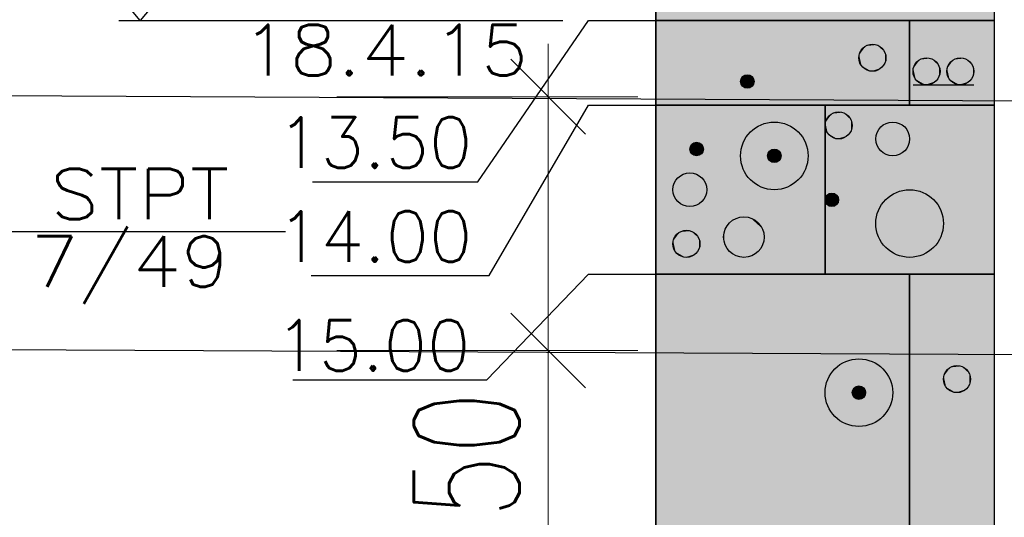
# Model space of a CAD drawing. Header units: metres. Extents: x 3458045 to 3462392, y 5482308 to 5484762.
# Tile 235 of 256: x 3460113.22 to 3460119.04, y 5483995.51 to 5483998.45. Entities that reach past the tile are written whole.
import ezdxf
from ezdxf.enums import TextEntityAlignment as Align

# ---------------------------------------------------------------- set-up
doc = ezdxf.new("R2010")
doc.units = ezdxf.units.M
doc.header["$PDMODE"] = 3
doc.header["$PDSIZE"] = 0.1
doc.linetypes.add('AUSGEZOGEN', pattern=[2, 1, 1])
doc.layers.get('0').update_dxf_attribs({"linetype": 'CONTINUOUS'})
doc.layers.get('DEFPOINTS').update_dxf_attribs({"linetype": 'CONTINUOUS'})
for name, color, linetype in [('-SP_VERM', 1, 'CONTINUOUS'), ('BAUER_BK 2014', 1, 'CONTINUOUS'), ('SP_BAUGRUBE-UWB-Sohle', 1, 'AUSGEZOGEN')]:
    doc.layers.add(name, color=color, linetype=linetype)
doc.styles.add('ROMANS', font='ROMANS')
doc.styles.add('SP_F', font='romans.shx', dxfattribs={"width": 0.7, "bigfont": 'sp_f.shx'})
doc.dimstyles.new('SOFI25$0', dxfattribs={"dimtxt": 2.5, "dimasz": 0.25, "dimexe": 0.9, "dimexo": 0.625, "dimgap": 0.675, "dimtad": 1, "dimdec": 3, "dimrnd": 0.001, "dimzin": 1, "dimdsep": 46, "dimtxsty": 'SP_F', "dimblk1": 'SOF_BEMSTR1', "dimblk2": 'SOF_BEMSTR2', "dimsah": 1, "dimcen": 2.5, "dimse1": 1, "dimse2": 1, "dimclrd": 1, "dimclre": 1, "dimclrt": 1, "dimaunit": 2, "dimadec": 3, "dimazin": 0, "dimtfac": 1, "dimtdec": 3, "dimtmove": 0, "dimatfit": 3, "dimfxl": 1, "dimtolj": 1, "dimtzin": 0, "dimlwd": 0, "dimlwe": 0, "dimarcsym": 0})

# ---------------------------------------------------------------- blocks, each defined once
blk = doc.blocks.new('SOF_BEMSTR1')
at = {"color": 0, "linetype": 'ByBlock', "lineweight": -2}
for p, q in [((0, 20), (0, -8.5)), ((3.535, 3.535), (-3.535, -3.535)), ((-5, 0), (5, 0))]:
    blk.add_line(p, q, dxfattribs=at)
blk = doc.blocks.new('SOF_BEMSTR2')
at = {"color": 0, "linetype": 'ByBlock', "lineweight": -2}
for p, q in [((0, -20), (0, 8.5)), ((3.535, 3.535), (-3.535, -3.535)), ((-5, 0), (5, 0))]:
    blk.add_line(p, q, dxfattribs=at)
blk = doc.blocks.new('*D305')
at = {"layer": '-SP_VERM', "color": 1, "linetype": 'AUSGEZOGEN', "lineweight": 0, "transparency": 16777216}
for p, q in [((3460116.3454, 5483997.9344), (3460116.3454, 5483996.5593)), ((3460116.3454, 5483996.4968), (3460116.3454, 5483994.7635))]:
    blk.add_line(p, q, dxfattribs=at)
at = {"layer": 'DEFPOINTS', "color": 0, "linetype": 'AUSGEZOGEN', "transparency": 16777216}
for p in [(3460114.328, 5483997.9969), (3460114.3268, 5483996.4968), (3460116.3454, 5483996.4968)]:
    blk.add_point(p, dxfattribs=at)
at = {"layer": '-SP_VERM', "color": 1, "linetype": 'AUSGEZOGEN', "lineweight": 0, "transparency": 16777216, "xscale": 0.0625, "yscale": 0.0625, "zscale": 0.0625}
for name, p, rotation in [('SOF_BEMSTR1', (3460116.3454, 5483997.9969), 90), ('SOF_BEMSTR2', (3460116.3454, 5483996.4968), 270)]:
    blk.add_blockref(name, p, dxfattribs=dict(at, rotation=rotation))
at = {"layer": '-SP_VERM', "color": 1, "linetype": 'AUSGEZOGEN', "transparency": 16777216, "insert": (3460115.8642, 5483995.5989), "char_height": 0.625, "attachment_point": 5, "rotation": 90, "style": 'SP_F'}
blk.add_mtext('\\A1;\\A1;1.50{\\H.7x;\\S^ ;}', dxfattribs=at)

msp = doc.modelspace()

# ---------------------------------------------------------------- linework, layer by layer
at = {"layer": 'BAUER_BK 2014', "color": 7, "linetype": 'Continuous'}
for points in [[(3460116.9836, 5484011.9471), (3460116.9836, 5483981.9471)], [(3460118.9836, 5484011.9471), (3460118.9836, 5483981.9471)], [(3460116.9836, 5483998.4471), (3460116.9836, 5483998.9471), (3460118.9836, 5483998.9471), (3460118.9836, 5483998.4471), (3460116.9836, 5483998.4471)], [(3460114.9527, 5483997.494), (3460115.9303, 5483997.494), (3460116.5836, 5483998.4471), (3460116.9836, 5483998.4471)], [(3460116.9836, 5483997.9471), (3460116.9836, 5483998.4471), (3460118.9836, 5483998.4471), (3460118.9836, 5483997.9471), (3460116.9836, 5483997.9471)], [(3460118.9836, 5483998.4471), (3460116.9836, 5483998.4471)], [(3460118.5036, 5483998.0671), (3460118.8636, 5483998.0671)], [(3460114.9433, 5483996.9399), (3460115.9962, 5483996.9399), (3460116.5836, 5483997.9471), (3460116.9836, 5483997.9471)], [(3460116.9836, 5483996.9471), (3460116.9836, 5483997.9471), (3460118.9836, 5483997.9471), (3460118.9836, 5483996.9471), (3460116.9836, 5483996.9471)], [(3460118.9836, 5483997.9471), (3460116.9836, 5483997.9471)], [(3460114.7915, 5483997.1971), (3460111.7915, 5483997.1971)], [(3460114.8353, 5483996.323), (3460115.9836, 5483996.323), (3460116.5836, 5483996.9471), (3460116.9836, 5483996.9471)], [(3460116.9836, 5483992.7471), (3460116.9836, 5483996.9471), (3460118.9836, 5483996.9471), (3460118.9836, 5483992.7471), (3460116.9836, 5483992.7471)], [(3460118.9836, 5483996.9471), (3460116.9836, 5483996.9471)]]:
    msp.add_lwpolyline(points, dxfattribs=at)
at = {"layer": 'BAUER_BK 2014', "color": 30, "linetype": 'Continuous'}
for points in [[(3460116.9836, 5483998.4471), (3460116.9836, 5483998.9471), (3460118.9836, 5483998.9471), (3460118.9836, 5483998.4471), (3460116.9836, 5483998.4471)], [(3460116.9836, 5483997.9471), (3460116.9836, 5483998.4471), (3460118.4836, 5483998.4471), (3460118.4836, 5483997.9471), (3460116.9836, 5483997.9471)], [(3460117.9836, 5483996.9471), (3460117.9836, 5483997.9471), (3460118.9836, 5483997.9471), (3460118.9836, 5483996.9471), (3460117.9836, 5483996.9471)], [(3460118.4836, 5483992.7471), (3460118.4836, 5483996.9471), (3460118.9836, 5483996.9471), (3460118.9836, 5483992.7471), (3460118.4836, 5483992.7471)]]:
    msp.add_lwpolyline(points, dxfattribs=at)
at = {"layer": 'BAUER_BK 2014', "color": 1, "linetype": 'Continuous'}
for points in [[(3460113.9336, 5483998.4471), (3460113.6836, 5483998.7471), (3460114.1836, 5483998.7471), (3460113.9336, 5483998.4471)], [(3460113.8065, 5483998.4471), (3460116.4336, 5483998.4471)]]:
    msp.add_lwpolyline(points, dxfattribs=at)
at = {"layer": 'BAUER_BK 2014', "color": 62, "linetype": 'Continuous'}
msp.add_lwpolyline([(3460118.4836, 5483997.9471), (3460118.4836, 5483998.4471), (3460118.9836, 5483998.4471), (3460118.9836, 5483997.9471), (3460118.4836, 5483997.9471)], dxfattribs=at)
at = {"layer": 'BAUER_BK 2014', "color": 50, "linetype": 'Continuous'}
for points in [[(3460116.9836, 5483996.9471), (3460116.9836, 5483997.9471), (3460117.9836, 5483997.9471), (3460117.9836, 5483996.9471), (3460116.9836, 5483996.9471)], [(3460116.9836, 5483992.7471), (3460116.9836, 5483996.9471), (3460118.4836, 5483996.9471), (3460118.4836, 5483992.7471), (3460116.9836, 5483992.7471)]]:
    msp.add_lwpolyline(points, dxfattribs=at)
at = {"layer": 'BAUER_BK 2014', "color": 7, "linetype": 'Continuous'}
for centre, radius in [((3460118.2636, 5483998.2271), 0.08), ((3460118.5836, 5483998.1471), 0.08), ((3460118.7836, 5483998.1471), 0.08), ((3460117.5236, 5483998.0871), 0.04), ((3460118.0636, 5483997.8271), 0.08), ((3460117.6836, 5483997.6471), 0.2), ((3460118.3836, 5483997.7471), 0.1), ((3460117.2236, 5483997.6871), 0.04), ((3460117.6836, 5483997.6471), 0.04), ((3460117.1836, 5483997.4471), 0.1), ((3460118.0236, 5483997.3871), 0.04), ((3460118.4836, 5483997.2471), 0.2), ((3460117.5036, 5483997.1671), 0.12), ((3460117.1636, 5483997.1271), 0.08), ((3460118.1836, 5483996.2471), 0.2), ((3460118.7636, 5483996.3271), 0.08), ((3460118.1836, 5483996.2471), 0.04)]:
    msp.add_circle(centre, radius, dxfattribs=at)
at = {"layer": 'BAUER_BK 2014', "color": 30, "linetype": 'Continuous'}
for points in [[(3460116.9836, 5483998.4471), (3460116.9836, 5483998.9471), (3460118.9836, 5483998.4471), (3460118.9836, 5483998.9471)], [(3460116.9836, 5483997.9471), (3460116.9836, 5483998.4471), (3460118.4836, 5483997.9471), (3460118.4836, 5483998.4471)], [(3460117.9836, 5483996.9471), (3460117.9836, 5483997.9471), (3460118.9836, 5483996.9471), (3460118.9836, 5483997.9471)], [(3460118.4836, 5483992.7471), (3460118.4836, 5483996.9471), (3460118.9836, 5483992.7471), (3460118.9836, 5483996.9471)]]:
    msp.add_solid(points, dxfattribs=at)
at = {"layer": 'BAUER_BK 2014', "color": 62, "linetype": 'Continuous'}
msp.add_solid([(3460118.4836, 5483997.9471), (3460118.4836, 5483998.4471), (3460118.9836, 5483997.9471), (3460118.9836, 5483998.4471)], dxfattribs=at)
at = {"layer": 'BAUER_BK 2014', "color": 7, "linetype": 'Continuous'}
for points in [[(3460118.2236, 5483998.2963), (3460118.1996, 5483998.2741), (3460118.1856, 5483998.2437)], [(3460118.2236, 5483998.2963), (3460118.1856, 5483998.2437), (3460118.1996, 5483998.1801)], [(3460118.2236, 5483998.2963), (3460118.2116, 5483998.2865), (3460118.1996, 5483998.2741)], [(3460118.2236, 5483998.2963), (3460118.1996, 5483998.1801), (3460118.3176, 5483998.1677)], [(3460118.2556, 5483998.3067), (3460118.2396, 5483998.3031), (3460118.2236, 5483998.2963)], [(3460118.2896, 5483998.3031), (3460118.2556, 5483998.3067), (3460118.2236, 5483998.2963)], [(3460118.3376, 5483998.2597), (3460118.2896, 5483998.3031), (3460118.2236, 5483998.2963)], [(3460118.3176, 5483998.1677), (3460118.3376, 5483998.2597), (3460118.2236, 5483998.2963)], [(3460118.2896, 5483998.3031), (3460118.2736, 5483998.3067), (3460118.2556, 5483998.3067)], [(3460118.3176, 5483998.2865), (3460118.3036, 5483998.2963), (3460118.2896, 5483998.3031)], [(3460118.3376, 5483998.2597), (3460118.3176, 5483998.2865), (3460118.2896, 5483998.3031)], [(3460118.1856, 5483998.2437), (3460118.1836, 5483998.2271), (3460118.1856, 5483998.2105)], [(3460118.1996, 5483998.2741), (3460118.1916, 5483998.2597), (3460118.1856, 5483998.2437)], [(3460118.1856, 5483998.2437), (3460118.1856, 5483998.2105), (3460118.1996, 5483998.1801)], [(3460118.3376, 5483998.2597), (3460118.3296, 5483998.2741), (3460118.3176, 5483998.2865)], [(3460118.3176, 5483998.1677), (3460118.3376, 5483998.1945), (3460118.3376, 5483998.2597)], [(3460118.3436, 5483998.2271), (3460118.3436, 5483998.2437), (3460118.3376, 5483998.2597)], [(3460118.3376, 5483998.1945), (3460118.3436, 5483998.2271), (3460118.3376, 5483998.2597)], [(3460118.1856, 5483998.2105), (3460118.1916, 5483998.1945), (3460118.1996, 5483998.1801)], [(3460118.1996, 5483998.1801), (3460118.2116, 5483998.1677), (3460118.2236, 5483998.1579)], [(3460118.1996, 5483998.1801), (3460118.2236, 5483998.1579), (3460118.2556, 5483998.1475)], [(3460118.1996, 5483998.1801), (3460118.2556, 5483998.1475), (3460118.3176, 5483998.1677)], [(3460118.3176, 5483998.1677), (3460118.3296, 5483998.1801), (3460118.3376, 5483998.1945)], [(3460118.5436, 5483998.2163), (3460118.5196, 5483998.1941), (3460118.5056, 5483998.1637)], [(3460118.5436, 5483998.2163), (3460118.5056, 5483998.1637), (3460118.5196, 5483998.1001)], [(3460118.5196, 5483998.1941), (3460118.5116, 5483998.1797), (3460118.5056, 5483998.1637)], [(3460118.5436, 5483998.2163), (3460118.5316, 5483998.2065), (3460118.5196, 5483998.1941)], [(3460118.5436, 5483998.2163), (3460118.5196, 5483998.1001), (3460118.6376, 5483998.0877)], [(3460118.5756, 5483998.2267), (3460118.5596, 5483998.2231), (3460118.5436, 5483998.2163)], [(3460118.6096, 5483998.2231), (3460118.5756, 5483998.2267), (3460118.5436, 5483998.2163)], [(3460118.6576, 5483998.1797), (3460118.6096, 5483998.2231), (3460118.5436, 5483998.2163)], [(3460118.6376, 5483998.0877), (3460118.6576, 5483998.1797), (3460118.5436, 5483998.2163)], [(3460118.6096, 5483998.2231), (3460118.5936, 5483998.2267), (3460118.5756, 5483998.2267)], [(3460118.6376, 5483998.2065), (3460118.6236, 5483998.2163), (3460118.6096, 5483998.2231)], [(3460118.6576, 5483998.1797), (3460118.6376, 5483998.2065), (3460118.6096, 5483998.2231)], [(3460118.6576, 5483998.1797), (3460118.6496, 5483998.1941), (3460118.6376, 5483998.2065)], [(3460118.6376, 5483998.0877), (3460118.6576, 5483998.1145), (3460118.6576, 5483998.1797)], [(3460118.6636, 5483998.1471), (3460118.6636, 5483998.1637), (3460118.6576, 5483998.1797)], [(3460118.6576, 5483998.1145), (3460118.6636, 5483998.1471), (3460118.6576, 5483998.1797)], [(3460118.7436, 5483998.2163), (3460118.7196, 5483998.1941), (3460118.7056, 5483998.1637)], [(3460118.7436, 5483998.2163), (3460118.7056, 5483998.1637), (3460118.7196, 5483998.1001)], [(3460118.7196, 5483998.1941), (3460118.7116, 5483998.1797), (3460118.7056, 5483998.1637)], [(3460118.7436, 5483998.2163), (3460118.7316, 5483998.2065), (3460118.7196, 5483998.1941)], [(3460118.7436, 5483998.2163), (3460118.7196, 5483998.1001), (3460118.8376, 5483998.0877)], [(3460118.7756, 5483998.2267), (3460118.7596, 5483998.2231), (3460118.7436, 5483998.2163)], [(3460118.8096, 5483998.2231), (3460118.7756, 5483998.2267), (3460118.7436, 5483998.2163)], [(3460118.8576, 5483998.1797), (3460118.8096, 5483998.2231), (3460118.7436, 5483998.2163)], [(3460118.8376, 5483998.0877), (3460118.8576, 5483998.1797), (3460118.7436, 5483998.2163)], [(3460118.8096, 5483998.2231), (3460118.7936, 5483998.2267), (3460118.7756, 5483998.2267)], [(3460118.8376, 5483998.2065), (3460118.8236, 5483998.2163), (3460118.8096, 5483998.2231)], [(3460118.8576, 5483998.1797), (3460118.8376, 5483998.2065), (3460118.8096, 5483998.2231)], [(3460118.8576, 5483998.1797), (3460118.8496, 5483998.1941), (3460118.8376, 5483998.2065)], [(3460118.8376, 5483998.0877), (3460118.8576, 5483998.1145), (3460118.8576, 5483998.1797)], [(3460118.8636, 5483998.1471), (3460118.8636, 5483998.1637), (3460118.8576, 5483998.1797)], [(3460118.8576, 5483998.1145), (3460118.8636, 5483998.1471), (3460118.8576, 5483998.1797)], [(3460117.5036, 5483998.1217), (3460117.4916, 5483998.1107), (3460117.4856, 5483998.0955)], [(3460117.5036, 5483998.1217), (3460117.4856, 5483998.0955), (3460117.4916, 5483998.0635)], [(3460117.5036, 5483998.1217), (3460117.4976, 5483998.1169), (3460117.4916, 5483998.1107)], [(3460117.5036, 5483998.1217), (3460117.4916, 5483998.0635), (3460117.5516, 5483998.0573)], [(3460117.5196, 5483998.1269), (3460117.5116, 5483998.1251), (3460117.5036, 5483998.1217)], [(3460117.5376, 5483998.1251), (3460117.5196, 5483998.1269), (3460117.5036, 5483998.1217)], [(3460117.5616, 5483998.1033), (3460117.5376, 5483998.1251), (3460117.5036, 5483998.1217)], [(3460117.5516, 5483998.0573), (3460117.5616, 5483998.1033), (3460117.5036, 5483998.1217)], [(3460117.5376, 5483998.1251), (3460117.5296, 5483998.1269), (3460117.5196, 5483998.1269)], [(3460117.5516, 5483998.1169), (3460117.5436, 5483998.1217), (3460117.5376, 5483998.1251)], [(3460117.5616, 5483998.1033), (3460117.5516, 5483998.1169), (3460117.5376, 5483998.1251)], [(3460117.5616, 5483998.1033), (3460117.5576, 5483998.1107), (3460117.5516, 5483998.1169)], [(3460118.2236, 5483998.1579), (3460118.2396, 5483998.1511), (3460118.2556, 5483998.1475)], [(3460118.2556, 5483998.1475), (3460118.2896, 5483998.1511), (3460118.3176, 5483998.1677)], [(3460118.2556, 5483998.1475), (3460118.2736, 5483998.1475), (3460118.2896, 5483998.1511)], [(3460118.2896, 5483998.1511), (3460118.3036, 5483998.1579), (3460118.3176, 5483998.1677)], [(3460118.5056, 5483998.1637), (3460118.5036, 5483998.1471), (3460118.5056, 5483998.1305)], [(3460118.5056, 5483998.1637), (3460118.5056, 5483998.1305), (3460118.5196, 5483998.1001)], [(3460118.5056, 5483998.1305), (3460118.5116, 5483998.1145), (3460118.5196, 5483998.1001)], [(3460118.6376, 5483998.0877), (3460118.6496, 5483998.1001), (3460118.6576, 5483998.1145)], [(3460118.7056, 5483998.1637), (3460118.7036, 5483998.1471), (3460118.7056, 5483998.1305)], [(3460118.7056, 5483998.1637), (3460118.7056, 5483998.1305), (3460118.7196, 5483998.1001)], [(3460118.7056, 5483998.1305), (3460118.7116, 5483998.1145), (3460118.7196, 5483998.1001)], [(3460118.8376, 5483998.0877), (3460118.8496, 5483998.1001), (3460118.8576, 5483998.1145)], [(3460117.4856, 5483998.0955), (3460117.4836, 5483998.0871), (3460117.4856, 5483998.0787)], [(3460117.4916, 5483998.1107), (3460117.4876, 5483998.1033), (3460117.4856, 5483998.0955)], [(3460117.4856, 5483998.0955), (3460117.4856, 5483998.0787), (3460117.4916, 5483998.0635)], [(3460117.4856, 5483998.0787), (3460117.4876, 5483998.0709), (3460117.4916, 5483998.0635)], [(3460117.4916, 5483998.0635), (3460117.4976, 5483998.0573), (3460117.5036, 5483998.0525)], [(3460117.4916, 5483998.0635), (3460117.5036, 5483998.0525), (3460117.5196, 5483998.0473)], [(3460117.4916, 5483998.0635), (3460117.5196, 5483998.0473), (3460117.5516, 5483998.0573)], [(3460117.5196, 5483998.0473), (3460117.5376, 5483998.0491), (3460117.5516, 5483998.0573)], [(3460117.5376, 5483998.0491), (3460117.5436, 5483998.0525), (3460117.5516, 5483998.0573)], [(3460117.5516, 5483998.0573), (3460117.5616, 5483998.0709), (3460117.5616, 5483998.1033)], [(3460117.5516, 5483998.0573), (3460117.5576, 5483998.0635), (3460117.5616, 5483998.0709)], [(3460117.5636, 5483998.0871), (3460117.5636, 5483998.0955), (3460117.5616, 5483998.1033)], [(3460117.5616, 5483998.0709), (3460117.5636, 5483998.0871), (3460117.5616, 5483998.1033)], [(3460118.5196, 5483998.1001), (3460118.5316, 5483998.0877), (3460118.5436, 5483998.0779)], [(3460118.5196, 5483998.1001), (3460118.5436, 5483998.0779), (3460118.5756, 5483998.0675)], [(3460118.5196, 5483998.1001), (3460118.5756, 5483998.0675), (3460118.6376, 5483998.0877)], [(3460118.5436, 5483998.0779), (3460118.5596, 5483998.0711), (3460118.5756, 5483998.0675)], [(3460118.5756, 5483998.0675), (3460118.6096, 5483998.0711), (3460118.6376, 5483998.0877)], [(3460118.5756, 5483998.0675), (3460118.5936, 5483998.0675), (3460118.6096, 5483998.0711)], [(3460118.6096, 5483998.0711), (3460118.6236, 5483998.0779), (3460118.6376, 5483998.0877)], [(3460118.7196, 5483998.1001), (3460118.7316, 5483998.0877), (3460118.7436, 5483998.0779)], [(3460118.7196, 5483998.1001), (3460118.7436, 5483998.0779), (3460118.7756, 5483998.0675)], [(3460118.7196, 5483998.1001), (3460118.7756, 5483998.0675), (3460118.8376, 5483998.0877)], [(3460118.7436, 5483998.0779), (3460118.7596, 5483998.0711), (3460118.7756, 5483998.0675)], [(3460118.7756, 5483998.0675), (3460118.8096, 5483998.0711), (3460118.8376, 5483998.0877)], [(3460118.7756, 5483998.0675), (3460118.7936, 5483998.0675), (3460118.8096, 5483998.0711)], [(3460118.8096, 5483998.0711), (3460118.8236, 5483998.0779), (3460118.8376, 5483998.0877)], [(3460117.5036, 5483998.0525), (3460117.5116, 5483998.0491), (3460117.5196, 5483998.0473)], [(3460117.5196, 5483998.0473), (3460117.5296, 5483998.0473), (3460117.5376, 5483998.0491)], [(3460118.0236, 5483997.8963), (3460117.9996, 5483997.8741), (3460117.9856, 5483997.8437)], [(3460118.0236, 5483997.8963), (3460117.9856, 5483997.8437), (3460117.9996, 5483997.7801)], [(3460118.0236, 5483997.8963), (3460118.0116, 5483997.8865), (3460117.9996, 5483997.8741)], [(3460118.0236, 5483997.8963), (3460117.9996, 5483997.7801), (3460118.1176, 5483997.7677)], [(3460118.0556, 5483997.9067), (3460118.0396, 5483997.9031), (3460118.0236, 5483997.8963)], [(3460118.0896, 5483997.9031), (3460118.0556, 5483997.9067), (3460118.0236, 5483997.8963)], [(3460118.1376, 5483997.8597), (3460118.0896, 5483997.9031), (3460118.0236, 5483997.8963)], [(3460118.1176, 5483997.7677), (3460118.1376, 5483997.8597), (3460118.0236, 5483997.8963)], [(3460118.0896, 5483997.9031), (3460118.0736, 5483997.9067), (3460118.0556, 5483997.9067)], [(3460118.1176, 5483997.8865), (3460118.1036, 5483997.8963), (3460118.0896, 5483997.9031)], [(3460118.1376, 5483997.8597), (3460118.1176, 5483997.8865), (3460118.0896, 5483997.9031)], [(3460118.1376, 5483997.8597), (3460118.1296, 5483997.8741), (3460118.1176, 5483997.8865)], [(3460117.9856, 5483997.8437), (3460117.9836, 5483997.8271), (3460117.9856, 5483997.8105)], [(3460117.9996, 5483997.8741), (3460117.9916, 5483997.8597), (3460117.9856, 5483997.8437)], [(3460117.9856, 5483997.8437), (3460117.9856, 5483997.8105), (3460117.9996, 5483997.7801)], [(3460118.1176, 5483997.7677), (3460118.1376, 5483997.7945), (3460118.1376, 5483997.8597)], [(3460118.1436, 5483997.8271), (3460118.1436, 5483997.8437), (3460118.1376, 5483997.8597)], [(3460118.1376, 5483997.7945), (3460118.1436, 5483997.8271), (3460118.1376, 5483997.8597)], [(3460117.9856, 5483997.8105), (3460117.9916, 5483997.7945), (3460117.9996, 5483997.7801)], [(3460117.9996, 5483997.7801), (3460118.0116, 5483997.7677), (3460118.0236, 5483997.7579)], [(3460117.9996, 5483997.7801), (3460118.0236, 5483997.7579), (3460118.0556, 5483997.7475)], [(3460117.9996, 5483997.7801), (3460118.0556, 5483997.7475), (3460118.1176, 5483997.7677)], [(3460118.0556, 5483997.7475), (3460118.0896, 5483997.7511), (3460118.1176, 5483997.7677)], [(3460118.0896, 5483997.7511), (3460118.1036, 5483997.7579), (3460118.1176, 5483997.7677)], [(3460118.1176, 5483997.7677), (3460118.1296, 5483997.7801), (3460118.1376, 5483997.7945)], [(3460117.2036, 5483997.7217), (3460117.1916, 5483997.7107), (3460117.1856, 5483997.6955)], [(3460117.2036, 5483997.7217), (3460117.1856, 5483997.6955), (3460117.1916, 5483997.6635)], [(3460117.1916, 5483997.7107), (3460117.1876, 5483997.7033), (3460117.1856, 5483997.6955)], [(3460117.2036, 5483997.7217), (3460117.1976, 5483997.7169), (3460117.1916, 5483997.7107)], [(3460117.2036, 5483997.7217), (3460117.1916, 5483997.6635), (3460117.2516, 5483997.6573)], [(3460117.2196, 5483997.7269), (3460117.2116, 5483997.7251), (3460117.2036, 5483997.7217)], [(3460117.2376, 5483997.7251), (3460117.2196, 5483997.7269), (3460117.2036, 5483997.7217)], [(3460117.2616, 5483997.7033), (3460117.2376, 5483997.7251), (3460117.2036, 5483997.7217)], [(3460117.2516, 5483997.6573), (3460117.2616, 5483997.7033), (3460117.2036, 5483997.7217)], [(3460117.2376, 5483997.7251), (3460117.2296, 5483997.7269), (3460117.2196, 5483997.7269)], [(3460117.2516, 5483997.7169), (3460117.2436, 5483997.7217), (3460117.2376, 5483997.7251)], [(3460117.2616, 5483997.7033), (3460117.2516, 5483997.7169), (3460117.2376, 5483997.7251)], [(3460117.2616, 5483997.7033), (3460117.2576, 5483997.7107), (3460117.2516, 5483997.7169)], [(3460118.0236, 5483997.7579), (3460118.0396, 5483997.7511), (3460118.0556, 5483997.7475)], [(3460118.0556, 5483997.7475), (3460118.0736, 5483997.7475), (3460118.0896, 5483997.7511)], [(3460117.1856, 5483997.6955), (3460117.1836, 5483997.6871), (3460117.1856, 5483997.6787)], [(3460117.1856, 5483997.6955), (3460117.1856, 5483997.6787), (3460117.1916, 5483997.6635)], [(3460117.1856, 5483997.6787), (3460117.1876, 5483997.6709), (3460117.1916, 5483997.6635)], [(3460117.1916, 5483997.6635), (3460117.1976, 5483997.6573), (3460117.2036, 5483997.6525)], [(3460117.1916, 5483997.6635), (3460117.2036, 5483997.6525), (3460117.2196, 5483997.6473)], [(3460117.1916, 5483997.6635), (3460117.2196, 5483997.6473), (3460117.2516, 5483997.6573)], [(3460117.2036, 5483997.6525), (3460117.2116, 5483997.6491), (3460117.2196, 5483997.6473)], [(3460117.2196, 5483997.6473), (3460117.2376, 5483997.6491), (3460117.2516, 5483997.6573)], [(3460117.2196, 5483997.6473), (3460117.2296, 5483997.6473), (3460117.2376, 5483997.6491)], [(3460117.2376, 5483997.6491), (3460117.2436, 5483997.6525), (3460117.2516, 5483997.6573)], [(3460117.2516, 5483997.6573), (3460117.2616, 5483997.6709), (3460117.2616, 5483997.7033)], [(3460117.2516, 5483997.6573), (3460117.2576, 5483997.6635), (3460117.2616, 5483997.6709)], [(3460117.2636, 5483997.6871), (3460117.2636, 5483997.6955), (3460117.2616, 5483997.7033)], [(3460117.2616, 5483997.6709), (3460117.2636, 5483997.6871), (3460117.2616, 5483997.7033)], [(3460117.6456, 5483997.6555), (3460117.6436, 5483997.6471), (3460117.6456, 5483997.6387)], [(3460117.6636, 5483997.6817), (3460117.6516, 5483997.6707), (3460117.6456, 5483997.6555)], [(3460117.6636, 5483997.6817), (3460117.6456, 5483997.6555), (3460117.6516, 5483997.6235)], [(3460117.6516, 5483997.6707), (3460117.6476, 5483997.6633), (3460117.6456, 5483997.6555)], [(3460117.6456, 5483997.6555), (3460117.6456, 5483997.6387), (3460117.6516, 5483997.6235)], [(3460117.6636, 5483997.6817), (3460117.6576, 5483997.6769), (3460117.6516, 5483997.6707)], [(3460117.6636, 5483997.6817), (3460117.6516, 5483997.6235), (3460117.7116, 5483997.6173)], [(3460117.6796, 5483997.6869), (3460117.6716, 5483997.6851), (3460117.6636, 5483997.6817)], [(3460117.6976, 5483997.6851), (3460117.6796, 5483997.6869), (3460117.6636, 5483997.6817)], [(3460117.7216, 5483997.6633), (3460117.6976, 5483997.6851), (3460117.6636, 5483997.6817)], [(3460117.7116, 5483997.6173), (3460117.7216, 5483997.6633), (3460117.6636, 5483997.6817)], [(3460117.6976, 5483997.6851), (3460117.6896, 5483997.6869), (3460117.6796, 5483997.6869)], [(3460117.7116, 5483997.6769), (3460117.7036, 5483997.6817), (3460117.6976, 5483997.6851)], [(3460117.7216, 5483997.6633), (3460117.7116, 5483997.6769), (3460117.6976, 5483997.6851)], [(3460117.7216, 5483997.6633), (3460117.7176, 5483997.6707), (3460117.7116, 5483997.6769)], [(3460117.7116, 5483997.6173), (3460117.7216, 5483997.6309), (3460117.7216, 5483997.6633)], [(3460117.7236, 5483997.6471), (3460117.7236, 5483997.6555), (3460117.7216, 5483997.6633)], [(3460117.7216, 5483997.6309), (3460117.7236, 5483997.6471), (3460117.7216, 5483997.6633)], [(3460117.6456, 5483997.6387), (3460117.6476, 5483997.6309), (3460117.6516, 5483997.6235)], [(3460117.6516, 5483997.6235), (3460117.6576, 5483997.6173), (3460117.6636, 5483997.6125)], [(3460117.6516, 5483997.6235), (3460117.6636, 5483997.6125), (3460117.6796, 5483997.6073)], [(3460117.6516, 5483997.6235), (3460117.6796, 5483997.6073), (3460117.7116, 5483997.6173)], [(3460117.6636, 5483997.6125), (3460117.6716, 5483997.6091), (3460117.6796, 5483997.6073)], [(3460117.6796, 5483997.6073), (3460117.6976, 5483997.6091), (3460117.7116, 5483997.6173)], [(3460117.6796, 5483997.6073), (3460117.6896, 5483997.6073), (3460117.6976, 5483997.6091)], [(3460117.6976, 5483997.6091), (3460117.7036, 5483997.6125), (3460117.7116, 5483997.6173)], [(3460117.7116, 5483997.6173), (3460117.7176, 5483997.6235), (3460117.7216, 5483997.6309)], [(3460118.0036, 5483997.4217), (3460117.9916, 5483997.4107), (3460117.9856, 5483997.3955)], [(3460118.0036, 5483997.4217), (3460117.9856, 5483997.3955), (3460117.9916, 5483997.3635)], [(3460118.0036, 5483997.4217), (3460117.9976, 5483997.4169), (3460117.9916, 5483997.4107)], [(3460118.0036, 5483997.4217), (3460117.9916, 5483997.3635), (3460118.0516, 5483997.3573)], [(3460118.0196, 5483997.4269), (3460118.0116, 5483997.4251), (3460118.0036, 5483997.4217)], [(3460118.0376, 5483997.4251), (3460118.0196, 5483997.4269), (3460118.0036, 5483997.4217)], [(3460118.0616, 5483997.4033), (3460118.0376, 5483997.4251), (3460118.0036, 5483997.4217)], [(3460118.0516, 5483997.3573), (3460118.0616, 5483997.4033), (3460118.0036, 5483997.4217)], [(3460118.0376, 5483997.4251), (3460118.0296, 5483997.4269), (3460118.0196, 5483997.4269)], [(3460118.0516, 5483997.4169), (3460118.0436, 5483997.4217), (3460118.0376, 5483997.4251)], [(3460118.0616, 5483997.4033), (3460118.0516, 5483997.4169), (3460118.0376, 5483997.4251)], [(3460118.0616, 5483997.4033), (3460118.0576, 5483997.4107), (3460118.0516, 5483997.4169)], [(3460117.9856, 5483997.3955), (3460117.9836, 5483997.3871), (3460117.9856, 5483997.3787)], [(3460117.9916, 5483997.4107), (3460117.9876, 5483997.4033), (3460117.9856, 5483997.3955)], [(3460117.9856, 5483997.3955), (3460117.9856, 5483997.3787), (3460117.9916, 5483997.3635)], [(3460117.9856, 5483997.3787), (3460117.9876, 5483997.3709), (3460117.9916, 5483997.3635)], [(3460117.9916, 5483997.3635), (3460117.9976, 5483997.3573), (3460118.0036, 5483997.3525)], [(3460117.9916, 5483997.3635), (3460118.0036, 5483997.3525), (3460118.0196, 5483997.3473)], [(3460117.9916, 5483997.3635), (3460118.0196, 5483997.3473), (3460118.0516, 5483997.3573)], [(3460118.0196, 5483997.3473), (3460118.0376, 5483997.3491), (3460118.0516, 5483997.3573)], [(3460118.0376, 5483997.3491), (3460118.0436, 5483997.3525), (3460118.0516, 5483997.3573)], [(3460118.0516, 5483997.3573), (3460118.0616, 5483997.3709), (3460118.0616, 5483997.4033)], [(3460118.0516, 5483997.3573), (3460118.0576, 5483997.3635), (3460118.0616, 5483997.3709)], [(3460118.0636, 5483997.3871), (3460118.0636, 5483997.3955), (3460118.0616, 5483997.4033)], [(3460118.0616, 5483997.3709), (3460118.0636, 5483997.3871), (3460118.0616, 5483997.4033)], [(3460118.0036, 5483997.3525), (3460118.0116, 5483997.3491), (3460118.0196, 5483997.3473)], [(3460118.0196, 5483997.3473), (3460118.0296, 5483997.3473), (3460118.0376, 5483997.3491)], [(3460117.4436, 5483997.2711), (3460117.4076, 5483997.2377), (3460117.3876, 5483997.1921)], [(3460117.4436, 5483997.2711), (3460117.3876, 5483997.1921), (3460117.4076, 5483997.0965)], [(3460117.4436, 5483997.2711), (3460117.4236, 5483997.2563), (3460117.4076, 5483997.2377)], [(3460117.4436, 5483997.2711), (3460117.4076, 5483997.0965), (3460117.5856, 5483997.0779)], [(3460117.4916, 5483997.2865), (3460117.4676, 5483997.2813), (3460117.4436, 5483997.2711)], [(3460117.5416, 5483997.2813), (3460117.4916, 5483997.2865), (3460117.4436, 5483997.2711)], [(3460117.6136, 5483997.2159), (3460117.5416, 5483997.2813), (3460117.4436, 5483997.2711)], [(3460117.5856, 5483997.0779), (3460117.6136, 5483997.2159), (3460117.4436, 5483997.2711)], [(3460117.5416, 5483997.2813), (3460117.5176, 5483997.2865), (3460117.4916, 5483997.2865)], [(3460117.5856, 5483997.2563), (3460117.5636, 5483997.2711), (3460117.5416, 5483997.2813)], [(3460117.6136, 5483997.2159), (3460117.5856, 5483997.2563), (3460117.5416, 5483997.2813)], [(3460117.6136, 5483997.2159), (3460117.6016, 5483997.2377), (3460117.5856, 5483997.2563)], [(3460117.1236, 5483997.1963), (3460117.0996, 5483997.1741), (3460117.0856, 5483997.1437)], [(3460117.1236, 5483997.1963), (3460117.0856, 5483997.1437), (3460117.0996, 5483997.0801)], [(3460117.1236, 5483997.1963), (3460117.1116, 5483997.1865), (3460117.0996, 5483997.1741)], [(3460117.1236, 5483997.1963), (3460117.0996, 5483997.0801), (3460117.2176, 5483997.0677)], [(3460117.1556, 5483997.2067), (3460117.1396, 5483997.2031), (3460117.1236, 5483997.1963)], [(3460117.1896, 5483997.2031), (3460117.1556, 5483997.2067), (3460117.1236, 5483997.1963)], [(3460117.2376, 5483997.1597), (3460117.1896, 5483997.2031), (3460117.1236, 5483997.1963)], [(3460117.2176, 5483997.0677), (3460117.2376, 5483997.1597), (3460117.1236, 5483997.1963)], [(3460117.1896, 5483997.2031), (3460117.1736, 5483997.2067), (3460117.1556, 5483997.2067)], [(3460117.2176, 5483997.1865), (3460117.2036, 5483997.1963), (3460117.1896, 5483997.2031)], [(3460117.2376, 5483997.1597), (3460117.2176, 5483997.1865), (3460117.1896, 5483997.2031)], [(3460117.2376, 5483997.1597), (3460117.2296, 5483997.1741), (3460117.2176, 5483997.1865)], [(3460117.3876, 5483997.1921), (3460117.3836, 5483997.1671), (3460117.3876, 5483997.1421)], [(3460117.4076, 5483997.2377), (3460117.3956, 5483997.2159), (3460117.3876, 5483997.1921)], [(3460117.3876, 5483997.1921), (3460117.3876, 5483997.1421), (3460117.4076, 5483997.0965)], [(3460117.5856, 5483997.0779), (3460117.6136, 5483997.1183), (3460117.6136, 5483997.2159)], [(3460117.6236, 5483997.1671), (3460117.6216, 5483997.1921), (3460117.6136, 5483997.2159)], [(3460117.6136, 5483997.1183), (3460117.6236, 5483997.1671), (3460117.6136, 5483997.2159)], [(3460117.0856, 5483997.1437), (3460117.0836, 5483997.1271), (3460117.0856, 5483997.1105)], [(3460117.0996, 5483997.1741), (3460117.0916, 5483997.1597), (3460117.0856, 5483997.1437)], [(3460117.0856, 5483997.1437), (3460117.0856, 5483997.1105), (3460117.0996, 5483997.0801)], [(3460117.2176, 5483997.0677), (3460117.2376, 5483997.0945), (3460117.2376, 5483997.1597)], [(3460117.2436, 5483997.1271), (3460117.2436, 5483997.1437), (3460117.2376, 5483997.1597)], [(3460117.2376, 5483997.0945), (3460117.2436, 5483997.1271), (3460117.2376, 5483997.1597)], [(3460117.3876, 5483997.1421), (3460117.3956, 5483997.1183), (3460117.4076, 5483997.0965)], [(3460117.0856, 5483997.1105), (3460117.0916, 5483997.0945), (3460117.0996, 5483997.0801)], [(3460117.0996, 5483997.0801), (3460117.1116, 5483997.0677), (3460117.1236, 5483997.0579)], [(3460117.0996, 5483997.0801), (3460117.1236, 5483997.0579), (3460117.1556, 5483997.0475)], [(3460117.0996, 5483997.0801), (3460117.1556, 5483997.0475), (3460117.2176, 5483997.0677)], [(3460117.1556, 5483997.0475), (3460117.1896, 5483997.0511), (3460117.2176, 5483997.0677)], [(3460117.1896, 5483997.0511), (3460117.2036, 5483997.0579), (3460117.2176, 5483997.0677)], [(3460117.2176, 5483997.0677), (3460117.2296, 5483997.0801), (3460117.2376, 5483997.0945)], [(3460117.4076, 5483997.0965), (3460117.4236, 5483997.0779), (3460117.4436, 5483997.0631)], [(3460117.4076, 5483997.0965), (3460117.4436, 5483997.0631), (3460117.4916, 5483997.0477)], [(3460117.4076, 5483997.0965), (3460117.4916, 5483997.0477), (3460117.5856, 5483997.0779)], [(3460117.4916, 5483997.0477), (3460117.5416, 5483997.0529), (3460117.5856, 5483997.0779)], [(3460117.5416, 5483997.0529), (3460117.5636, 5483997.0631), (3460117.5856, 5483997.0779)], [(3460117.5856, 5483997.0779), (3460117.6016, 5483997.0965), (3460117.6136, 5483997.1183)], [(3460117.1236, 5483997.0579), (3460117.1396, 5483997.0511), (3460117.1556, 5483997.0475)], [(3460117.1556, 5483997.0475), (3460117.1736, 5483997.0475), (3460117.1896, 5483997.0511)], [(3460117.4436, 5483997.0631), (3460117.4676, 5483997.0529), (3460117.4916, 5483997.0477)], [(3460117.4916, 5483997.0477), (3460117.5176, 5483997.0477), (3460117.5416, 5483997.0529)], [(3460118.7236, 5483996.3963), (3460118.6996, 5483996.3741), (3460118.6856, 5483996.3437)], [(3460118.7236, 5483996.3963), (3460118.6856, 5483996.3437), (3460118.6996, 5483996.2801)], [(3460118.6996, 5483996.3741), (3460118.6916, 5483996.3597), (3460118.6856, 5483996.3437)], [(3460118.7236, 5483996.3963), (3460118.7116, 5483996.3865), (3460118.6996, 5483996.3741)], [(3460118.7236, 5483996.3963), (3460118.6996, 5483996.2801), (3460118.8176, 5483996.2677)], [(3460118.7556, 5483996.4067), (3460118.7396, 5483996.4031), (3460118.7236, 5483996.3963)], [(3460118.7896, 5483996.4031), (3460118.7556, 5483996.4067), (3460118.7236, 5483996.3963)], [(3460118.8376, 5483996.3597), (3460118.7896, 5483996.4031), (3460118.7236, 5483996.3963)], [(3460118.8176, 5483996.2677), (3460118.8376, 5483996.3597), (3460118.7236, 5483996.3963)], [(3460118.7896, 5483996.4031), (3460118.7736, 5483996.4067), (3460118.7556, 5483996.4067)], [(3460118.8176, 5483996.3865), (3460118.8036, 5483996.3963), (3460118.7896, 5483996.4031)], [(3460118.8376, 5483996.3597), (3460118.8176, 5483996.3865), (3460118.7896, 5483996.4031)], [(3460118.8376, 5483996.3597), (3460118.8296, 5483996.3741), (3460118.8176, 5483996.3865)], [(3460118.6856, 5483996.3437), (3460118.6836, 5483996.3271), (3460118.6856, 5483996.3105)], [(3460118.6856, 5483996.3437), (3460118.6856, 5483996.3105), (3460118.6996, 5483996.2801)], [(3460118.6856, 5483996.3105), (3460118.6916, 5483996.2945), (3460118.6996, 5483996.2801)], [(3460118.8176, 5483996.2677), (3460118.8376, 5483996.2945), (3460118.8376, 5483996.3597)], [(3460118.8436, 5483996.3271), (3460118.8436, 5483996.3437), (3460118.8376, 5483996.3597)], [(3460118.8376, 5483996.2945), (3460118.8436, 5483996.3271), (3460118.8376, 5483996.3597)], [(3460118.1456, 5483996.2555), (3460118.1436, 5483996.2471), (3460118.1456, 5483996.2387)], [(3460118.1636, 5483996.2817), (3460118.1516, 5483996.2707), (3460118.1456, 5483996.2555)], [(3460118.1636, 5483996.2817), (3460118.1456, 5483996.2555), (3460118.1516, 5483996.2235)], [(3460118.1516, 5483996.2707), (3460118.1476, 5483996.2633), (3460118.1456, 5483996.2555)], [(3460118.1456, 5483996.2555), (3460118.1456, 5483996.2387), (3460118.1516, 5483996.2235)], [(3460118.1636, 5483996.2817), (3460118.1576, 5483996.2769), (3460118.1516, 5483996.2707)], [(3460118.1636, 5483996.2817), (3460118.1516, 5483996.2235), (3460118.2116, 5483996.2173)], [(3460118.1796, 5483996.2869), (3460118.1716, 5483996.2851), (3460118.1636, 5483996.2817)], [(3460118.1976, 5483996.2851), (3460118.1796, 5483996.2869), (3460118.1636, 5483996.2817)], [(3460118.2216, 5483996.2633), (3460118.1976, 5483996.2851), (3460118.1636, 5483996.2817)], [(3460118.2116, 5483996.2173), (3460118.2216, 5483996.2633), (3460118.1636, 5483996.2817)], [(3460118.1976, 5483996.2851), (3460118.1896, 5483996.2869), (3460118.1796, 5483996.2869)], [(3460118.2116, 5483996.2769), (3460118.2036, 5483996.2817), (3460118.1976, 5483996.2851)], [(3460118.2216, 5483996.2633), (3460118.2116, 5483996.2769), (3460118.1976, 5483996.2851)], [(3460118.2216, 5483996.2633), (3460118.2176, 5483996.2707), (3460118.2116, 5483996.2769)], [(3460118.2116, 5483996.2173), (3460118.2216, 5483996.2309), (3460118.2216, 5483996.2633)], [(3460118.2236, 5483996.2471), (3460118.2236, 5483996.2555), (3460118.2216, 5483996.2633)], [(3460118.2216, 5483996.2309), (3460118.2236, 5483996.2471), (3460118.2216, 5483996.2633)], [(3460118.6996, 5483996.2801), (3460118.7116, 5483996.2677), (3460118.7236, 5483996.2579)], [(3460118.6996, 5483996.2801), (3460118.7236, 5483996.2579), (3460118.7556, 5483996.2475)], [(3460118.6996, 5483996.2801), (3460118.7556, 5483996.2475), (3460118.8176, 5483996.2677)], [(3460118.7236, 5483996.2579), (3460118.7396, 5483996.2511), (3460118.7556, 5483996.2475)], [(3460118.7556, 5483996.2475), (3460118.7896, 5483996.2511), (3460118.8176, 5483996.2677)], [(3460118.7556, 5483996.2475), (3460118.7736, 5483996.2475), (3460118.7896, 5483996.2511)], [(3460118.7896, 5483996.2511), (3460118.8036, 5483996.2579), (3460118.8176, 5483996.2677)], [(3460118.8176, 5483996.2677), (3460118.8296, 5483996.2801), (3460118.8376, 5483996.2945)], [(3460118.1456, 5483996.2387), (3460118.1476, 5483996.2309), (3460118.1516, 5483996.2235)], [(3460118.1516, 5483996.2235), (3460118.1576, 5483996.2173), (3460118.1636, 5483996.2125)], [(3460118.1516, 5483996.2235), (3460118.1636, 5483996.2125), (3460118.1796, 5483996.2073)], [(3460118.1516, 5483996.2235), (3460118.1796, 5483996.2073), (3460118.2116, 5483996.2173)], [(3460118.1636, 5483996.2125), (3460118.1716, 5483996.2091), (3460118.1796, 5483996.2073)], [(3460118.1796, 5483996.2073), (3460118.1976, 5483996.2091), (3460118.2116, 5483996.2173)], [(3460118.1796, 5483996.2073), (3460118.1896, 5483996.2073), (3460118.1976, 5483996.2091)], [(3460118.1976, 5483996.2091), (3460118.2036, 5483996.2125), (3460118.2116, 5483996.2173)], [(3460118.2116, 5483996.2173), (3460118.2176, 5483996.2235), (3460118.2216, 5483996.2309)]]:
    msp.add_solid(points, dxfattribs=at)
at = {"layer": 'BAUER_BK 2014', "color": 50, "linetype": 'Continuous'}
for points in [[(3460116.9836, 5483996.9471), (3460116.9836, 5483997.9471), (3460117.9836, 5483996.9471), (3460117.9836, 5483997.9471)], [(3460116.9836, 5483992.7471), (3460116.9836, 5483996.9471), (3460118.4836, 5483992.7471), (3460118.4836, 5483996.9471)]]:
    msp.add_solid(points, dxfattribs=at)
at = {"layer": 'SP_BAUGRUBE-UWB-Sohle'}
for points in [[(3460024.5744, 5483998.4468), (3460120.4579, 5483997.9661, 0.014054), (3460230.5579, 5484000.5071)], [(3460024.5669, 5483996.9468), (3460120.4503, 5483996.4661, 0.014044), (3460230.5579, 5483999.0051)]]:
    msp.add_lwpolyline(points, format="xyb", dxfattribs=at)

# ---------------------------------------------------------------- texts
at = {"layer": 'BAUER_BK 2014', "color": 1, "style": 'ROMANS', "width": 0.956876}
msp.add_text('18.4.15 ', height=0.29916, dxfattribs=at).set_placement((3460114.5336, 5483998.1227), (3460116.4556, 5483998.1227), align=Align.FIT)
at = {"layer": 'BAUER_BK 2014', "color": 7, "style": 'ROMANS'}
for s, p in [('13.50', (3460114.7434, 5483997.5762)), ('14.00', (3460114.7434, 5483997.0206)), ('15.00', (3460114.7322, 5483996.3771))]:
    msp.add_text(s, height=0.29916, dxfattribs=at).set_placement(p)
for s, height, width, p, p2 in [('15.00 STPT ', 0.299156, 0.969068, (3460111.8615, 5483997.2719), (3460114.6915, 5483997.2719)), ('3/9/17/49 ', 0.29916, 0.9848, (3460111.7875, 5483996.8727), (3460114.6915, 5483996.8727))]:
    msp.add_text(s, height=height, dxfattribs=dict(at, width=width)).set_placement(p, p2, align=Align.FIT)

# ---------------------------------------------------------------- dimensions: what is measured, and where the dimension line sits
at = {"layer": '-SP_VERM', "color": 1, "linetype": 'AUSGEZOGEN'}
dim = msp.add_linear_dim(base=(3460116.3454, 5483996.4968), p1=(3460114.328, 5483997.9969), p2=(3460114.3268, 5483996.4968), angle=270, text='\\A1;1.50{\\H.7x;\\S^ ;}', dimstyle='SOFI25$0', dxfattribs=at)
dim.commit()
dim.dimension.update_dxf_attribs({"geometry": '*D305', "text_midpoint": (3460115.8642, 5483995.5989)})

doc.saveas('drawing.dxf')
